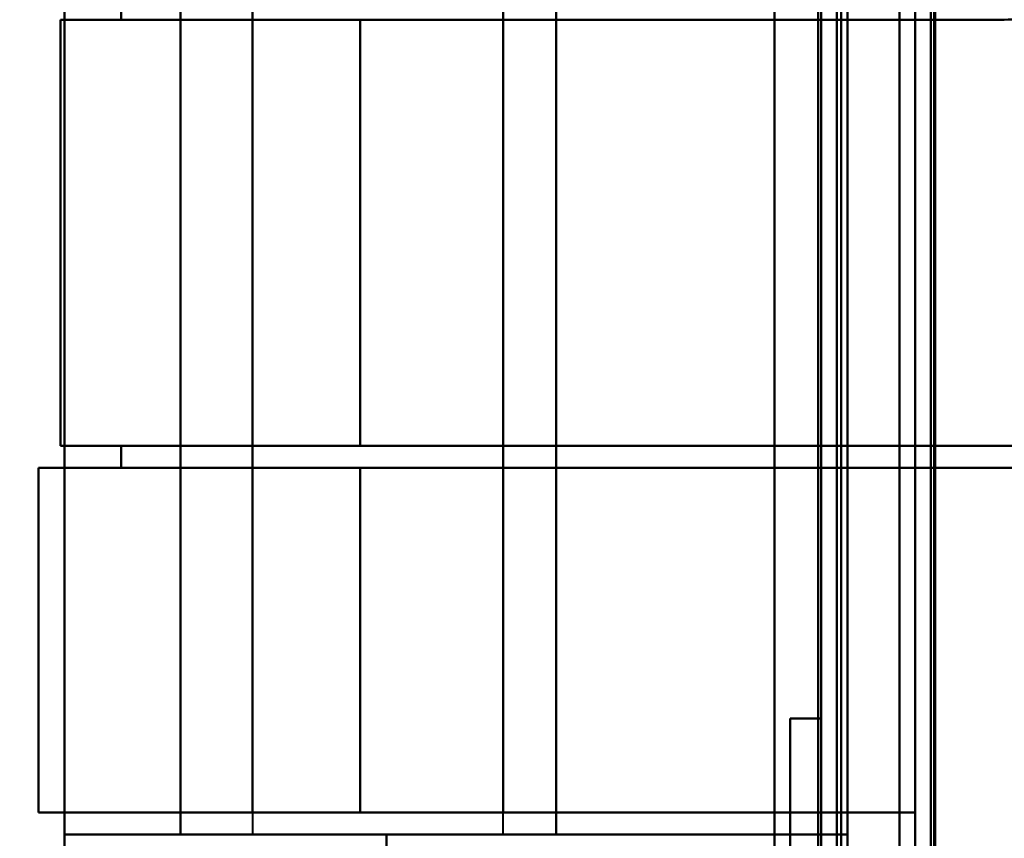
# Model space of a CAD drawing. Header units: millimetres. Extents: x -1115 to 1388, y -280 to 1010.
# Tile 18 of 76: x -353 to -322, y 220 to 246. Entities that reach past the tile are written whole.
import ezdxf

# ---------------------------------------------------------------- set-up
doc = ezdxf.new("R2010")
doc.units = ezdxf.units.MM
for name, color, linetype, lineweight in [('A-ANNO-DIMS', 211, 'Continuous', 30), ('A-ANNO-DIMS-20', 211, 'Continuous', 30), ('G-IMPT', 8, 'Continuous', 40)]:
    doc.layers.add(name, color=color, linetype=linetype, lineweight=lineweight)
doc.styles.add('Arial_1', font='arial.ttf', dxfattribs={"height": 60})
doc.dimstyles.new('Linéaire', dxfattribs={"dimscale": 304.8, "dimtxt": 61.215564, "dimasz": 0.131234, "dimexe": 0.131234, "dimexo": 0.131234, "dimgap": 0.131234, "dimtad": 1, "dimdec": 0, "dimzin": 0, "dimdsep": 46, "dimtxsty": 'Arial_1', "dimblk1": 'OBLIQUE', "dimblk2": 'OBLIQUE', "dimsah": 1, "dimcen": 0.09, "dimazin": 0, "dimtfac": 1, "dimtdec": 4, "dimtix": 1, "dimtmove": 0, "dimatfit": 3, "dimfxl": 1, "dimtvp": 1, "dimtfill": 1, "dimtolj": 1, "dimtzin": 0, "dimarcsym": 2})

# ---------------------------------------------------------------- blocks, each defined once
blk = doc.blocks.new('NEXA 700 CALQUES_dwg-751640-Droite')
at = {"layer": 'G-IMPT'}
for p, q in [((-327, 129.472), (-327, 937.272)), ((-327, 129.472), (-327, 937.272)), ((-324.5, 902.272), (-324.5, 129.472)), ((-345.665, 258.072), (-345.665, 219.672)), ((-337.665, 219.672), (-337.665, 258.072)), ((-345.665, 246.372), (-345.665, 245.672)), ((-337.665, 245.672), (-337.665, 246.372)), ((-351.8, 245.672), (-342.221, 245.672)), ((-351.8, 245.672), (-349.859, 245.672)), ((-351.8, 245.672), (-342.221, 245.672)), ((-351.8, 245.672), (-349.859, 245.672)), ((-349.859, 245.672), (-351.8, 245.672)), ((-342.221, 245.672), (-351.8, 245.672)), ((-342.221, 245.672), (-351.8, 245.672)), ((-349.859, 245.672), (-351.8, 245.672)), ((-345.665, 245.672), (-337.665, 245.672)), ((-337.665, 245.672), (-345.665, 245.672)), ((-345.665, 245.672), (-337.665, 245.672)), ((-337.665, 245.672), (-345.665, 245.672)), ((-342.221, 245.672), (-321.657, 245.672)), ((-342.221, 245.672), (-321.657, 245.672)), ((-321.657, 245.672), (-342.221, 245.672)), ((-321.657, 245.672), (-342.221, 245.672)), ((-342.221, 232.072), (-351.8, 232.072)), ((-349.859, 232.072), (-351.8, 232.072)), ((-342.221, 232.072), (-351.8, 232.072)), ((-349.859, 232.072), (-351.8, 232.072)), ((-351.8, 232.072), (-342.221, 232.072)), ((-351.8, 232.072), (-349.859, 232.072)), ((-351.8, 232.072), (-349.859, 232.072)), ((-351.8, 232.072), (-342.221, 232.072)), ((-345.665, 232.072), (-345.665, 231.372)), ((-337.665, 232.072), (-345.665, 232.072)), ((-345.665, 232.072), (-337.665, 232.072)), ((-337.665, 232.072), (-345.665, 232.072)), ((-345.665, 232.072), (-337.665, 232.072)), ((-321.657, 232.072), (-342.221, 232.072)), ((-321.657, 232.072), (-342.221, 232.072)), ((-342.221, 232.072), (-321.657, 232.072)), ((-342.221, 232.072), (-321.657, 232.072)), ((-337.665, 231.372), (-337.665, 232.072)), ((-352.5, 231.372), (-352.5, 220.372)), ((-352.5, 231.372), (-352.5, 220.372)), ((-352.5, 231.372), (-342.221, 231.372)), ((-352.5, 231.372), (-349.859, 231.372)), ((-352.5, 231.372), (-342.221, 231.372)), ((-352.5, 231.372), (-349.859, 231.372)), ((-349.859, 231.372), (-352.5, 231.372)), ((-342.221, 231.372), (-352.5, 231.372)), ((-342.221, 231.372), (-352.5, 231.372)), ((-349.859, 231.372), (-352.5, 231.372)), ((-345.665, 231.372), (-337.665, 231.372)), ((-337.665, 231.372), (-345.665, 231.372)), ((-345.665, 231.372), (-337.665, 231.372)), ((-337.665, 231.372), (-345.665, 231.372)), ((-342.221, 231.372), (-321.657, 231.372)), ((-321.657, 231.372), (-342.221, 231.372)), ((-342.221, 231.372), (-321.657, 231.372)), ((-321.657, 231.372), (-342.221, 231.372)), ((-342.221, 220.372), (-352.5, 220.372)), ((-345.665, 220.372), (-352.5, 220.372)), ((-342.221, 220.372), (-352.5, 220.372)), ((-345.665, 220.372), (-352.5, 220.372)), ((-352.5, 220.372), (-342.221, 220.372)), ((-352.5, 220.372), (-345.665, 220.372)), ((-352.5, 220.372), (-345.665, 220.372)), ((-352.5, 220.372), (-342.221, 220.372)), ((-345.665, 220.372), (-345.665, 219.672)), ((-337.665, 220.372), (-345.665, 220.372)), ((-345.665, 220.372), (-337.665, 220.372)), ((-337.665, 220.372), (-345.665, 220.372)), ((-345.665, 220.372), (-337.665, 220.372)), ((-324.5, 220.372), (-342.221, 220.372)), ((-342.221, 220.372), (-324.5, 220.372)), ((-324.5, 220.372), (-342.221, 220.372)), ((-342.221, 220.372), (-324.5, 220.372)), ((-337.665, 219.672), (-337.665, 220.372)), ((-351.665, 219.672), (-351.665, 209.372)), ((-351.665, 219.672), (-341.387, 219.672)), ((-341.387, 219.672), (-351.665, 219.672)), ((-341.387, 219.672), (-351.665, 219.672)), ((-351.665, 219.672), (-341.387, 219.672)), ((-337.665, 219.672), (-345.665, 219.672)), ((-337.665, 219.672), (-345.665, 219.672)), ((-337.665, 219.672), (-345.665, 219.672)), ((-337.665, 219.672), (-345.665, 219.672)), ((-345.665, 219.672), (-337.665, 219.672)), ((-345.665, 219.672), (-337.665, 219.672)), ((-345.665, 219.672), (-337.665, 219.672)), ((-345.665, 219.672), (-337.665, 219.672)), ((-341.387, 219.672), (-326.665, 219.672)), ((-326.665, 219.672), (-341.387, 219.672)), ((-326.665, 219.672), (-341.387, 219.672)), ((-341.387, 219.672), (-326.665, 219.672))]:
    blk.add_line(p, q, dxfattribs=at)
at = {"layer": 'G-IMPT', "flags": 128}
for points in [[(-329, 128.972), (-329, 331.172), (-329, 533.372), (-329, 735.572), (-329, 937.772)], [(-329, 937.772), (-329, 735.572), (-329, 533.372), (-329, 331.172), (-329, 128.972)], [(-329, 937.772), (-329, 735.572), (-329, 533.372), (-329, 331.172), (-329, 128.972)], [(-329, 128.972), (-329, 331.172), (-329, 533.372), (-329, 735.572), (-329, 937.772)], [(-329, 129.472), (-329, 331.422), (-329, 533.372), (-329, 735.322), (-329, 937.272)], [(-329, 937.272), (-329, 735.322), (-329, 533.372), (-329, 331.422), (-329, 129.472)], [(-329, 937.272), (-329, 735.322), (-329, 533.372), (-329, 331.422), (-329, 129.472)], [(-329, 129.472), (-329, 331.422), (-329, 533.372), (-329, 735.322), (-329, 937.272)], [(-329, 937.272), (-329, 735.322), (-329, 533.372), (-329, 331.422), (-329, 129.472)], [(-329, 129.472), (-329, 331.422), (-329, 533.372), (-329, 735.322), (-329, 937.272)], [(-329, 129.472), (-329, 331.422), (-329, 533.372), (-329, 735.322), (-329, 937.272)], [(-329, 937.272), (-329, 735.322), (-329, 533.372), (-329, 331.422), (-329, 129.472)], [(-327.6, 129.472), (-327.6, 331.422), (-327.6, 533.372), (-327.6, 735.322), (-327.6, 937.272)], [(-327.6, 937.272), (-327.6, 735.322), (-327.6, 533.372), (-327.6, 331.422), (-327.6, 129.472)], [(-327.6, 937.272), (-327.6, 735.322), (-327.6, 533.372), (-327.6, 331.422), (-327.6, 129.472)], [(-327.6, 129.472), (-327.6, 331.422), (-327.6, 533.372), (-327.6, 735.322), (-327.6, 937.272)], [(-327.6, 129.472), (-327.6, 331.422), (-327.6, 533.372), (-327.6, 735.322), (-327.6, 937.272)], [(-327.6, 937.272), (-327.6, 735.322), (-327.6, 533.372), (-327.6, 331.422), (-327.6, 129.472)], [(-327.6, 937.272), (-327.6, 735.322), (-327.6, 533.372), (-327.6, 331.422), (-327.6, 129.472)], [(-327.6, 129.472), (-327.6, 331.422), (-327.6, 533.372), (-327.6, 735.322), (-327.6, 937.272)], [(-327.6, 937.272), (-327.6, 735.322), (-327.6, 533.372), (-327.6, 331.422), (-327.6, 129.472)], [(-327.6, 129.472), (-327.6, 331.422), (-327.6, 533.372), (-327.6, 735.322), (-327.6, 937.272)], [(-327.6, 129.472), (-327.6, 331.422), (-327.6, 533.372), (-327.6, 735.322), (-327.6, 937.272)], [(-327.6, 937.272), (-327.6, 735.322), (-327.6, 533.372), (-327.6, 331.422), (-327.6, 129.472)], [(-327.5, 937.272), (-327.5, 735.322), (-327.5, 533.372), (-327.5, 331.422), (-327.5, 129.472)], [(-327.5, 129.472), (-327.5, 331.422), (-327.5, 533.372), (-327.5, 735.322), (-327.5, 937.272)], [(-327.5, 129.472), (-327.5, 331.422), (-327.5, 533.372), (-327.5, 735.322), (-327.5, 937.272)], [(-327.5, 937.272), (-327.5, 735.322), (-327.5, 533.372), (-327.5, 331.422), (-327.5, 129.472)], [(-327, 937.272), (-327, 735.322), (-327, 533.372), (-327, 331.422), (-327, 129.472)], [(-327, 129.472), (-327, 331.422), (-327, 533.372), (-327, 735.322), (-327, 937.272)], [(-327, 129.472), (-327, 331.422), (-327, 533.372), (-327, 735.322), (-327, 937.272)], [(-327, 937.272), (-327, 735.322), (-327, 533.372), (-327, 331.422), (-327, 129.472)], [(-327, 937.272), (-327, 735.322), (-327, 533.372), (-327, 331.422), (-327, 129.472)], [(-327, 129.472), (-327, 331.422), (-327, 533.372), (-327, 735.322), (-327, 937.272)], [(-327, 129.472), (-327, 331.422), (-327, 533.372), (-327, 735.322), (-327, 937.272)], [(-327, 937.272), (-327, 735.322), (-327, 533.372), (-327, 331.422), (-327, 129.472)], [(-325, 902.772), (-325, 709.322), (-325, 515.872), (-325, 322.422), (-325, 128.972)], [(-325, 128.972), (-325, 322.422), (-325, 515.872), (-325, 709.322), (-325, 902.772)], [(-325, 128.972), (-325, 322.422), (-325, 515.872), (-325, 709.322), (-325, 902.772)], [(-325, 902.772), (-325, 709.322), (-325, 515.872), (-325, 322.422), (-325, 128.972)], [(-324.5, 902.272), (-324.5, 709.072), (-324.5, 515.872), (-324.5, 322.672), (-324.5, 129.472)], [(-324.5, 129.472), (-324.5, 322.672), (-324.5, 515.872), (-324.5, 709.072), (-324.5, 902.272)], [(-324.5, 902.272), (-324.5, 709.072), (-324.5, 515.872), (-324.5, 322.672), (-324.5, 129.472)], [(-324.5, 129.472), (-324.5, 322.672), (-324.5, 515.872), (-324.5, 709.072), (-324.5, 902.272)], [(-324.5, 902.272), (-324.5, 709.072), (-324.5, 515.872), (-324.5, 322.672), (-324.5, 129.472)], [(-324.5, 129.472), (-324.5, 322.672), (-324.5, 515.872), (-324.5, 709.072), (-324.5, 902.272)], [(-324.5, 902.272), (-324.5, 709.072), (-324.5, 515.872), (-324.5, 322.672), (-324.5, 129.472)], [(-324.5, 129.472), (-324.5, 322.672), (-324.5, 515.872), (-324.5, 709.072), (-324.5, 902.272)], [(-324, 902.272), (-324, 709.072), (-324, 515.872), (-324, 322.672), (-324, 129.472)], [(-324, 129.472), (-324, 322.672), (-324, 515.872), (-324, 709.072), (-324, 902.272)], [(-323.9, 161.372), (-323.9, 346.597), (-323.9, 531.822), (-323.9, 717.047), (-323.9, 902.272)], [(-323.9, 129.472), (-323.9, 322.672), (-323.9, 515.872), (-323.9, 709.072), (-323.9, 902.272)], [(-323.9, 902.272), (-323.9, 717.047), (-323.9, 531.822), (-323.9, 346.597), (-323.9, 161.372)], [(-323.9, 902.272), (-323.9, 717.047), (-323.9, 531.822), (-323.9, 346.597), (-323.9, 161.372)], [(-323.9, 161.372), (-323.9, 346.597), (-323.9, 531.822), (-323.9, 717.047), (-323.9, 902.272)], [(-323.9, 902.272), (-323.9, 709.072), (-323.9, 515.872), (-323.9, 322.672), (-323.9, 129.472)], [(-329, 271.672), (-329, 255.272), (-329, 238.872), (-329, 222.472), (-329, 206.072)], [(-329, 206.072), (-329, 222.472), (-329, 238.872), (-329, 255.272), (-329, 271.672)], [(-329, 206.072), (-329, 222.472), (-329, 238.872), (-329, 255.272), (-329, 271.672)], [(-329, 271.672), (-329, 255.272), (-329, 238.872), (-329, 222.472), (-329, 206.072)], [(-326.865, 271.672), (-326.865, 255.272), (-326.865, 238.872), (-326.865, 222.472), (-326.865, 206.072)], [(-326.865, 206.072), (-326.865, 222.472), (-326.865, 238.872), (-326.865, 255.272), (-326.865, 271.672)], [(-326.865, 271.672), (-326.865, 255.272), (-326.865, 238.872), (-326.865, 222.472), (-326.865, 206.072)], [(-326.865, 271.672), (-326.865, 255.272), (-326.865, 238.872), (-326.865, 222.472), (-326.865, 206.072)], [(-326.865, 206.072), (-326.865, 222.472), (-326.865, 238.872), (-326.865, 255.272), (-326.865, 271.672)], [(-326.865, 206.072), (-326.865, 222.472), (-326.865, 238.872), (-326.865, 255.272), (-326.865, 271.672)], [(-326.865, 206.072), (-326.865, 222.472), (-326.865, 238.872), (-326.865, 255.272), (-326.865, 271.672)], [(-326.865, 271.672), (-326.865, 255.272), (-326.865, 238.872), (-326.865, 222.472), (-326.865, 206.072)], [(-326.665, 206.072), (-326.665, 222.472), (-326.665, 238.872), (-326.665, 255.272), (-326.665, 271.672)], [(-326.665, 271.672), (-326.665, 255.272), (-326.665, 238.872), (-326.665, 222.472), (-326.665, 206.072)], [(-326.665, 271.672), (-326.665, 255.272), (-326.665, 238.872), (-326.665, 222.472), (-326.665, 206.072)], [(-326.665, 206.072), (-326.665, 222.472), (-326.665, 238.872), (-326.665, 255.272), (-326.665, 271.672)], [(-325, 271.672), (-325, 255.272), (-325, 238.872), (-325, 222.472), (-325, 206.072)], [(-325, 206.072), (-325, 222.472), (-325, 238.872), (-325, 255.272), (-325, 271.672)], [(-325, 206.072), (-325, 222.472), (-325, 238.872), (-325, 255.272), (-325, 271.672)], [(-325, 271.672), (-325, 255.272), (-325, 238.872), (-325, 222.472), (-325, 206.072)], [(-324, 206.072), (-324, 222.472), (-324, 238.872), (-324, 255.272), (-324, 271.672)], [(-324, 271.672), (-324, 255.272), (-324, 238.872), (-324, 222.472), (-324, 206.072)], [(-323.865, 271.672), (-323.865, 255.272), (-323.865, 238.872), (-323.865, 222.472), (-323.865, 206.072)], [(-323.865, 206.072), (-323.865, 222.472), (-323.865, 238.872), (-323.865, 255.272), (-323.865, 271.672)], [(-323.865, 206.072), (-323.865, 222.472), (-323.865, 238.872), (-323.865, 255.272), (-323.865, 271.672)], [(-323.865, 206.072), (-323.865, 222.472), (-323.865, 238.872), (-323.865, 255.272), (-323.865, 271.672)], [(-323.865, 271.672), (-323.865, 255.272), (-323.865, 238.872), (-323.865, 222.472), (-323.865, 206.072)], [(-323.865, 271.672), (-323.865, 255.272), (-323.865, 238.872), (-323.865, 222.472), (-323.865, 206.072)], [(-351.665, 268.372), (-351.665, 253.622), (-351.665, 238.872), (-351.665, 224.122), (-351.665, 209.372)], [(-351.665, 209.372), (-351.665, 224.122), (-351.665, 238.872), (-351.665, 253.622), (-351.665, 268.372)], [(-351.665, 209.372), (-351.665, 224.122), (-351.665, 238.872), (-351.665, 253.622), (-351.665, 268.372)], [(-351.665, 268.372), (-351.665, 253.622), (-351.665, 238.872), (-351.665, 224.122), (-351.665, 209.372)], [(-351.665, 258.072), (-351.665, 248.472), (-351.665, 238.872), (-351.665, 229.272), (-351.665, 219.672)], [(-351.665, 219.672), (-351.665, 229.272), (-351.665, 238.872), (-351.665, 248.472), (-351.665, 258.072)], [(-351.665, 219.672), (-351.665, 229.272), (-351.665, 238.872), (-351.665, 248.472), (-351.665, 258.072)], [(-351.665, 258.072), (-351.665, 248.472), (-351.665, 238.872), (-351.665, 229.272), (-351.665, 219.672)], [(-347.965, 258.072), (-347.965, 248.472), (-347.965, 238.872), (-347.965, 229.272), (-347.965, 219.672)], [(-347.965, 219.672), (-347.965, 229.272), (-347.965, 238.872), (-347.965, 248.472), (-347.965, 258.072)], [(-347.965, 258.072), (-347.965, 248.472), (-347.965, 238.872), (-347.965, 229.272), (-347.965, 219.672)], [(-347.965, 219.672), (-347.965, 229.272), (-347.965, 238.872), (-347.965, 248.472), (-347.965, 258.072)], [(-347.965, 219.672), (-347.965, 229.272), (-347.965, 238.872), (-347.965, 248.472), (-347.965, 258.072)], [(-347.965, 258.072), (-347.965, 248.472), (-347.965, 238.872), (-347.965, 229.272), (-347.965, 219.672)], [(-347.965, 219.672), (-347.965, 229.272), (-347.965, 238.872), (-347.965, 248.472), (-347.965, 258.072)], [(-347.965, 258.072), (-347.965, 248.472), (-347.965, 238.872), (-347.965, 229.272), (-347.965, 219.672)], [(-335.965, 258.072), (-335.965, 248.472), (-335.965, 238.872), (-335.965, 229.272), (-335.965, 219.672)], [(-335.965, 219.672), (-335.965, 229.272), (-335.965, 238.872), (-335.965, 248.472), (-335.965, 258.072)], [(-335.965, 219.672), (-335.965, 229.272), (-335.965, 238.872), (-335.965, 248.472), (-335.965, 258.072)], [(-335.965, 219.672), (-335.965, 229.272), (-335.965, 238.872), (-335.965, 248.472), (-335.965, 258.072)], [(-335.965, 258.072), (-335.965, 248.472), (-335.965, 238.872), (-335.965, 229.272), (-335.965, 219.672)], [(-335.965, 258.072), (-335.965, 248.472), (-335.965, 238.872), (-335.965, 229.272), (-335.965, 219.672)], [(-335.965, 258.072), (-335.965, 248.472), (-335.965, 238.872), (-335.965, 229.272), (-335.965, 219.672)], [(-335.965, 219.672), (-335.965, 229.272), (-335.965, 238.872), (-335.965, 248.472), (-335.965, 258.072)], [(-326.665, 219.672), (-326.665, 229.272), (-326.665, 238.872), (-326.665, 248.472), (-326.665, 258.072)], [(-326.665, 258.072), (-326.665, 248.472), (-326.665, 238.872), (-326.665, 229.272), (-326.665, 219.672)], [(-326.665, 258.072), (-326.665, 248.472), (-326.665, 238.872), (-326.665, 229.272), (-326.665, 219.672)], [(-326.665, 219.672), (-326.665, 229.272), (-326.665, 238.872), (-326.665, 248.472), (-326.665, 258.072)], [(-345.665, 257.372), (-345.665, 248.122), (-345.665, 238.872), (-345.665, 229.622), (-345.665, 220.372)], [(-345.665, 220.372), (-345.665, 229.622), (-345.665, 238.872), (-345.665, 248.122), (-345.665, 257.372)], [(-345.665, 220.372), (-345.665, 229.622), (-345.665, 238.872), (-345.665, 248.122), (-345.665, 257.372)], [(-345.665, 257.372), (-345.665, 248.122), (-345.665, 238.872), (-345.665, 229.622), (-345.665, 220.372)], [(-337.665, 257.372), (-337.665, 248.122), (-337.665, 238.872), (-337.665, 229.622), (-337.665, 220.372)], [(-337.665, 220.372), (-337.665, 229.622), (-337.665, 238.872), (-337.665, 248.122), (-337.665, 257.372)], [(-337.665, 220.372), (-337.665, 229.622), (-337.665, 238.872), (-337.665, 248.122), (-337.665, 257.372)], [(-337.665, 257.372), (-337.665, 248.122), (-337.665, 238.872), (-337.665, 229.622), (-337.665, 220.372)], [(-349.859, 246.372), (-349.859, 246.197), (-349.859, 246.022), (-349.859, 245.847), (-349.859, 245.672)], [(-349.859, 245.672), (-349.859, 245.847), (-349.859, 246.022), (-349.859, 246.197), (-349.859, 246.372)], [(-349.859, 245.672), (-349.859, 245.847), (-349.859, 246.022), (-349.859, 246.197), (-349.859, 246.372)], [(-349.859, 246.372), (-349.859, 246.197), (-349.859, 246.022), (-349.859, 245.847), (-349.859, 245.672)], [(-345.665, 246.372), (-345.665, 246.197), (-345.665, 246.022), (-345.665, 245.847), (-345.665, 245.672)], [(-345.665, 245.672), (-345.665, 245.847), (-345.665, 246.022), (-345.665, 246.197), (-345.665, 246.372)], [(-337.665, 246.372), (-337.665, 246.197), (-337.665, 246.022), (-337.665, 245.847), (-337.665, 245.672)], [(-337.665, 245.672), (-337.665, 245.847), (-337.665, 246.022), (-337.665, 246.197), (-337.665, 246.372)], [(-351.8, 245.672), (-351.8, 242.272), (-351.8, 238.872), (-351.8, 235.472), (-351.8, 232.072)], [(-351.8, 245.672), (-351.8, 242.272), (-351.8, 238.872), (-351.8, 235.472), (-351.8, 232.072)], [(-351.8, 232.072), (-351.8, 235.472), (-351.8, 238.872), (-351.8, 242.272), (-351.8, 245.672)], [(-351.8, 232.072), (-351.8, 235.472), (-351.8, 238.872), (-351.8, 242.272), (-351.8, 245.672)], [(-351.8, 232.072), (-351.8, 235.472), (-351.8, 238.872), (-351.8, 242.272), (-351.8, 245.672)], [(-351.8, 232.072), (-351.8, 235.472), (-351.8, 238.872), (-351.8, 242.272), (-351.8, 245.672)], [(-351.8, 245.672), (-351.8, 242.272), (-351.8, 238.872), (-351.8, 235.472), (-351.8, 232.072)], [(-351.8, 245.672), (-351.8, 242.272), (-351.8, 238.872), (-351.8, 235.472), (-351.8, 232.072)], [(-349.859, 245.672), (-348.811, 245.672), (-347.762, 245.672), (-346.714, 245.672), (-345.665, 245.672)], [(-345.665, 245.672), (-346.714, 245.672), (-347.762, 245.672), (-348.811, 245.672), (-349.859, 245.672)], [(-345.665, 245.672), (-346.714, 245.672), (-347.762, 245.672), (-348.811, 245.672), (-349.859, 245.672)], [(-349.859, 245.672), (-348.811, 245.672), (-347.762, 245.672), (-346.714, 245.672), (-345.665, 245.672)], [(-345.665, 245.672), (-345.665, 242.272), (-345.665, 238.872), (-345.665, 235.472), (-345.665, 232.072)], [(-345.665, 232.072), (-345.665, 235.472), (-345.665, 238.872), (-345.665, 242.272), (-345.665, 245.672)], [(-345.665, 232.072), (-345.665, 235.472), (-345.665, 238.872), (-345.665, 242.272), (-345.665, 245.672)], [(-345.665, 245.672), (-345.665, 242.272), (-345.665, 238.872), (-345.665, 235.472), (-345.665, 232.072)], [(-342.221, 245.672), (-342.221, 242.272), (-342.221, 238.872), (-342.221, 235.472), (-342.221, 232.072)], [(-342.221, 232.072), (-342.221, 235.472), (-342.221, 238.872), (-342.221, 242.272), (-342.221, 245.672)], [(-342.221, 232.072), (-342.221, 235.472), (-342.221, 238.872), (-342.221, 242.272), (-342.221, 245.672)], [(-342.221, 245.672), (-342.221, 242.272), (-342.221, 238.872), (-342.221, 235.472), (-342.221, 232.072)], [(-321.657, 245.672), (-325.659, 245.672), (-329.661, 245.672), (-333.663, 245.672), (-337.665, 245.672)], [(-337.665, 232.072), (-337.665, 235.472), (-337.665, 238.872), (-337.665, 242.272), (-337.665, 245.672)], [(-337.665, 245.672), (-337.665, 242.272), (-337.665, 238.872), (-337.665, 235.472), (-337.665, 232.072)], [(-337.665, 245.672), (-333.663, 245.672), (-329.661, 245.672), (-325.659, 245.672), (-321.657, 245.672)], [(-337.665, 245.672), (-337.665, 242.272), (-337.665, 238.872), (-337.665, 235.472), (-337.665, 232.072)], [(-337.665, 232.072), (-337.665, 235.472), (-337.665, 238.872), (-337.665, 242.272), (-337.665, 245.672)], [(-337.665, 245.672), (-333.663, 245.672), (-329.661, 245.672), (-325.659, 245.672), (-321.657, 245.672)], [(-321.657, 245.672), (-325.659, 245.672), (-329.661, 245.672), (-333.663, 245.672), (-337.665, 245.672)], [(-349.859, 231.372), (-349.859, 231.547), (-349.859, 231.722), (-349.859, 231.897), (-349.859, 232.072)], [(-345.665, 232.072), (-346.714, 232.072), (-347.762, 232.072), (-348.811, 232.072), (-349.859, 232.072)], [(-349.859, 232.072), (-349.859, 231.897), (-349.859, 231.722), (-349.859, 231.547), (-349.859, 231.372)], [(-349.859, 231.372), (-349.859, 231.547), (-349.859, 231.722), (-349.859, 231.897), (-349.859, 232.072)], [(-349.859, 232.072), (-348.811, 232.072), (-347.762, 232.072), (-346.714, 232.072), (-345.665, 232.072)], [(-349.859, 232.072), (-349.859, 231.897), (-349.859, 231.722), (-349.859, 231.547), (-349.859, 231.372)], [(-349.859, 232.072), (-348.811, 232.072), (-347.762, 232.072), (-346.714, 232.072), (-345.665, 232.072)], [(-345.665, 232.072), (-346.714, 232.072), (-347.762, 232.072), (-348.811, 232.072), (-349.859, 232.072)], [(-345.665, 231.372), (-345.665, 231.547), (-345.665, 231.722), (-345.665, 231.897), (-345.665, 232.072)], [(-345.665, 232.072), (-345.665, 231.897), (-345.665, 231.722), (-345.665, 231.547), (-345.665, 231.372)], [(-345.665, 232.072), (-345.665, 231.897), (-345.665, 231.722), (-345.665, 231.547), (-345.665, 231.372)], [(-345.665, 231.372), (-345.665, 231.547), (-345.665, 231.722), (-345.665, 231.897), (-345.665, 232.072)], [(-337.665, 232.072), (-333.663, 232.072), (-329.661, 232.072), (-325.659, 232.072), (-321.657, 232.072)], [(-337.665, 231.372), (-337.665, 231.547), (-337.665, 231.722), (-337.665, 231.897), (-337.665, 232.072)], [(-321.657, 232.072), (-325.659, 232.072), (-329.661, 232.072), (-333.663, 232.072), (-337.665, 232.072)], [(-337.665, 232.072), (-337.665, 231.897), (-337.665, 231.722), (-337.665, 231.547), (-337.665, 231.372)], [(-337.665, 232.072), (-337.665, 231.897), (-337.665, 231.722), (-337.665, 231.547), (-337.665, 231.372)], [(-321.657, 232.072), (-325.659, 232.072), (-329.661, 232.072), (-333.663, 232.072), (-337.665, 232.072)], [(-337.665, 231.372), (-337.665, 231.547), (-337.665, 231.722), (-337.665, 231.897), (-337.665, 232.072)], [(-337.665, 232.072), (-333.663, 232.072), (-329.661, 232.072), (-325.659, 232.072), (-321.657, 232.072)], [(-352.5, 231.372), (-352.5, 228.622), (-352.5, 225.872), (-352.5, 223.122), (-352.5, 220.372)], [(-352.5, 231.372), (-352.5, 228.622), (-352.5, 225.872), (-352.5, 223.122), (-352.5, 220.372)], [(-352.5, 220.372), (-352.5, 223.122), (-352.5, 225.872), (-352.5, 228.622), (-352.5, 231.372)], [(-352.5, 220.372), (-352.5, 223.122), (-352.5, 225.872), (-352.5, 228.622), (-352.5, 231.372)], [(-352.5, 220.372), (-352.5, 223.122), (-352.5, 225.872), (-352.5, 228.622), (-352.5, 231.372)], [(-352.5, 220.372), (-352.5, 223.122), (-352.5, 225.872), (-352.5, 228.622), (-352.5, 231.372)], [(-352.5, 231.372), (-352.5, 228.622), (-352.5, 225.872), (-352.5, 223.122), (-352.5, 220.372)], [(-352.5, 231.372), (-352.5, 228.622), (-352.5, 225.872), (-352.5, 223.122), (-352.5, 220.372)], [(-349.859, 231.372), (-348.811, 231.372), (-347.762, 231.372), (-346.714, 231.372), (-345.665, 231.372)], [(-345.665, 231.372), (-346.714, 231.372), (-347.762, 231.372), (-348.811, 231.372), (-349.859, 231.372)], [(-345.665, 231.372), (-346.714, 231.372), (-347.762, 231.372), (-348.811, 231.372), (-349.859, 231.372)], [(-349.859, 231.372), (-348.811, 231.372), (-347.762, 231.372), (-346.714, 231.372), (-345.665, 231.372)], [(-345.665, 231.372), (-345.665, 228.622), (-345.665, 225.872), (-345.665, 223.122), (-345.665, 220.372)], [(-345.665, 220.372), (-345.665, 223.122), (-345.665, 225.872), (-345.665, 228.622), (-345.665, 231.372)], [(-345.665, 220.372), (-345.665, 223.122), (-345.665, 225.872), (-345.665, 228.622), (-345.665, 231.372)], [(-345.665, 231.372), (-345.665, 228.622), (-345.665, 225.872), (-345.665, 223.122), (-345.665, 220.372)], [(-342.221, 220.372), (-342.221, 223.122), (-342.221, 225.872), (-342.221, 228.622), (-342.221, 231.372)], [(-342.221, 231.372), (-342.221, 228.622), (-342.221, 225.872), (-342.221, 223.122), (-342.221, 220.372)], [(-342.221, 231.372), (-342.221, 228.622), (-342.221, 225.872), (-342.221, 223.122), (-342.221, 220.372)], [(-342.221, 220.372), (-342.221, 223.122), (-342.221, 225.872), (-342.221, 228.622), (-342.221, 231.372)], [(-321.657, 231.372), (-325.659, 231.372), (-329.661, 231.372), (-333.663, 231.372), (-337.665, 231.372)], [(-337.665, 220.372), (-337.665, 223.122), (-337.665, 225.872), (-337.665, 228.622), (-337.665, 231.372)], [(-337.665, 231.372), (-337.665, 228.622), (-337.665, 225.872), (-337.665, 223.122), (-337.665, 220.372)], [(-337.665, 231.372), (-333.663, 231.372), (-329.661, 231.372), (-325.659, 231.372), (-321.657, 231.372)], [(-337.665, 231.372), (-337.665, 228.622), (-337.665, 225.872), (-337.665, 223.122), (-337.665, 220.372)], [(-337.665, 220.372), (-337.665, 223.122), (-337.665, 225.872), (-337.665, 228.622), (-337.665, 231.372)], [(-337.665, 231.372), (-333.663, 231.372), (-329.661, 231.372), (-325.659, 231.372), (-321.657, 231.372)], [(-321.657, 231.372), (-325.659, 231.372), (-329.661, 231.372), (-333.663, 231.372), (-337.665, 231.372)], [(-328.5, 223.372), (-328.5, 208.372), (-328.5, 193.372), (-328.5, 178.372), (-328.5, 163.372)], [(-328.5, 163.372), (-328.5, 178.372), (-328.5, 193.372), (-328.5, 208.372), (-328.5, 223.372)], [(-328.5, 223.372), (-328.5, 208.372), (-328.5, 193.372), (-328.5, 178.372), (-328.5, 163.372)], [(-327.5, 223.372), (-327.75, 223.372), (-328, 223.372), (-328.25, 223.372), (-328.5, 223.372)], [(-328.5, 223.372), (-328.25, 223.372), (-328, 223.372), (-327.75, 223.372), (-327.5, 223.372)], [(-327.5, 223.372), (-327.75, 223.372), (-328, 223.372), (-328.25, 223.372), (-328.5, 223.372)], [(-328.5, 163.372), (-328.5, 178.372), (-328.5, 193.372), (-328.5, 208.372), (-328.5, 223.372)], [(-328.5, 223.372), (-328.25, 223.372), (-328, 223.372), (-327.75, 223.372), (-327.5, 223.372)], [(-327.5, 163.372), (-327.5, 178.372), (-327.5, 193.372), (-327.5, 208.372), (-327.5, 223.372)], [(-327.5, 223.372), (-327.5, 208.372), (-327.5, 193.372), (-327.5, 178.372), (-327.5, 163.372)], [(-327.5, 163.372), (-327.5, 178.372), (-327.5, 193.372), (-327.5, 208.372), (-327.5, 223.372)], [(-327.5, 223.372), (-327.5, 208.372), (-327.5, 193.372), (-327.5, 178.372), (-327.5, 163.372)], [(-337.665, 220.372), (-334.374, 220.372), (-331.083, 220.372), (-327.791, 220.372), (-324.5, 220.372)], [(-324.5, 220.372), (-327.791, 220.372), (-331.083, 220.372), (-334.374, 220.372), (-337.665, 220.372)], [(-324.5, 220.372), (-327.791, 220.372), (-331.083, 220.372), (-334.374, 220.372), (-337.665, 220.372)], [(-337.665, 220.372), (-334.374, 220.372), (-331.083, 220.372), (-327.791, 220.372), (-324.5, 220.372)], [(-324.5, 220.372), (-324.5, 216.622), (-324.5, 212.872), (-324.5, 209.122), (-324.5, 205.372)], [(-324.5, 220.372), (-324.5, 216.622), (-324.5, 212.872), (-324.5, 209.122), (-324.5, 205.372)], [(-324.5, 205.372), (-324.5, 209.122), (-324.5, 212.872), (-324.5, 216.622), (-324.5, 220.372)], [(-324.5, 205.372), (-324.5, 209.122), (-324.5, 212.872), (-324.5, 216.622), (-324.5, 220.372)], [(-324.5, 205.372), (-324.5, 209.122), (-324.5, 212.872), (-324.5, 216.622), (-324.5, 220.372)], [(-324.5, 220.372), (-324.5, 216.622), (-324.5, 212.872), (-324.5, 209.122), (-324.5, 205.372)], [(-324.5, 205.372), (-324.5, 209.122), (-324.5, 212.872), (-324.5, 216.622), (-324.5, 220.372)], [(-324.5, 220.372), (-324.5, 216.622), (-324.5, 212.872), (-324.5, 209.122), (-324.5, 205.372)], [(-351.665, 219.672), (-350.74, 219.672), (-349.815, 219.672), (-348.89, 219.672), (-347.965, 219.672)], [(-351.665, 209.372), (-351.665, 211.947), (-351.665, 214.522), (-351.665, 217.097), (-351.665, 219.672)], [(-347.965, 219.672), (-348.89, 219.672), (-349.815, 219.672), (-350.74, 219.672), (-351.665, 219.672)], [(-351.665, 219.672), (-351.665, 217.097), (-351.665, 214.522), (-351.665, 211.947), (-351.665, 209.372)], [(-351.665, 219.672), (-351.665, 217.097), (-351.665, 214.522), (-351.665, 211.947), (-351.665, 209.372)], [(-347.965, 219.672), (-348.89, 219.672), (-349.815, 219.672), (-350.74, 219.672), (-351.665, 219.672)], [(-351.665, 219.672), (-350.74, 219.672), (-349.815, 219.672), (-348.89, 219.672), (-347.965, 219.672)], [(-351.665, 209.372), (-351.665, 211.947), (-351.665, 214.522), (-351.665, 217.097), (-351.665, 219.672)], [(-347.965, 219.672), (-344.965, 219.672), (-341.965, 219.672), (-338.965, 219.672), (-335.965, 219.672)], [(-335.965, 219.672), (-338.965, 219.672), (-341.965, 219.672), (-344.965, 219.672), (-347.965, 219.672)], [(-335.965, 219.672), (-338.965, 219.672), (-341.965, 219.672), (-344.965, 219.672), (-347.965, 219.672)], [(-347.965, 219.672), (-344.965, 219.672), (-341.965, 219.672), (-338.965, 219.672), (-335.965, 219.672)], [(-341.387, 218.499), (-341.387, 218.792), (-341.387, 219.085), (-341.387, 219.379), (-341.387, 219.672)], [(-341.387, 219.672), (-341.387, 219.379), (-341.387, 219.085), (-341.387, 218.792), (-341.387, 218.499)], [(-341.387, 218.499), (-341.387, 218.792), (-341.387, 219.085), (-341.387, 219.379), (-341.387, 219.672)], [(-341.387, 219.672), (-341.387, 219.379), (-341.387, 219.085), (-341.387, 218.792), (-341.387, 218.499)], [(-326.665, 219.672), (-328.99, 219.672), (-331.315, 219.672), (-333.64, 219.672), (-335.965, 219.672)], [(-335.965, 219.672), (-333.64, 219.672), (-331.315, 219.672), (-328.99, 219.672), (-326.665, 219.672)], [(-326.665, 219.672), (-328.99, 219.672), (-331.315, 219.672), (-333.64, 219.672), (-335.965, 219.672)], [(-335.965, 219.672), (-333.64, 219.672), (-331.315, 219.672), (-328.99, 219.672), (-326.665, 219.672)], [(-326.665, 206.072), (-326.665, 209.472), (-326.665, 212.872), (-326.665, 216.272), (-326.665, 219.672)], [(-326.665, 219.672), (-326.665, 216.272), (-326.665, 212.872), (-326.665, 209.472), (-326.665, 206.072)], [(-326.665, 219.672), (-326.665, 216.272), (-326.665, 212.872), (-326.665, 209.472), (-326.665, 206.072)], [(-326.665, 206.072), (-326.665, 209.472), (-326.665, 212.872), (-326.665, 216.272), (-326.665, 219.672)]]:
    blk.add_lwpolyline(points, dxfattribs=at)
at = {"layer": 'G-IMPT'}
for centre, radius, start, end in [((-321.657, 256.372), 10.7, 270, 354.5188), ((-321.657, 256.372), 10.7, 270, 354.5188), ((-321.657, 256.372), 10.7, 270, 352.8167), ((-321.657, 256.372), 10.7, 270, 352.8167), ((-321.657, 221.372), 10.7, 5.4812, 90), ((-321.657, 221.372), 10.7, 7.1833, 90), ((-321.657, 221.372), 10.7, 5.4812, 90), ((-321.657, 221.372), 10.7, 7.1833, 90), ((-321.657, 221.372), 10, 5.4812, 90), ((-321.657, 221.372), 10, 5.4812, 90), ((-321.657, 221.372), 10, 5.4812, 90)]:
    blk.add_arc(centre, radius, start, end, dxfattribs=at)
for points, knots in [([(-321.657, 245.672), (-320.976, 245.679), (-319.651, 245.806), (-317.807, 246.322), (-316.015, 247.222), (-314.418, 248.408), (-313.103, 249.85), (-311.704, 252.074), (-311.166, 253.962), (-311.006, 255.35)], [0, 0, 0, 0, 0.125, 0.25, 0.375, 0.5, 0.625, 0.75, 1, 1, 1, 1]), ([(-311.006, 255.35), (-311.134, 254.014), (-311.71, 252.062), (-313.101, 249.85), (-314.419, 248.41), (-316.011, 247.21), (-318.391, 246.034), (-320.352, 245.672), (-321.657, 245.672)], [0, 0, 0, 0, 0.25, 0.375, 0.5, 0.625, 0.75, 1, 1, 1, 1]), ([(-311.041, 255.034), (-311.239, 253.677), (-311.817, 251.837), (-313.228, 249.691), (-314.97, 247.848), (-317.278, 246.463), (-319.695, 245.799), (-320.991, 245.678), (-321.657, 245.672)], [0, 0, 0, 0, 0.25, 0.375, 0.5, 0.75, 0.875, 1, 1, 1, 1]), ([(-321.657, 232.072), (-320.976, 232.066), (-319.651, 231.939), (-317.807, 231.423), (-316.015, 230.523), (-314.418, 229.337), (-313.103, 227.895), (-311.704, 225.67), (-311.166, 223.783), (-311.006, 222.394)], [0, 0, 0, 0, 0.125, 0.25, 0.375, 0.5, 0.625, 0.75, 1, 1, 1, 1]), ([(-311.041, 222.71), (-311.239, 224.068), (-311.817, 225.908), (-313.228, 228.053), (-314.97, 229.897), (-317.278, 231.281), (-319.695, 231.946), (-320.991, 232.067), (-321.657, 232.072)], [0, 0, 0, 0, 0.25, 0.375, 0.5, 0.75, 0.875, 1, 1, 1, 1]), ([(-321.657, 232.072), (-320.38, 232.072), (-318.46, 231.727), (-316.114, 230.594), (-314.536, 229.436), (-313.227, 228.052), (-311.823, 225.92), (-311.206, 224.021), (-311.041, 222.71)], [0, 0, 0, 0, 0.25, 0.375, 0.5, 0.625, 0.75, 1, 1, 1, 1]), ([(-311.703, 222.327), (-311.852, 223.625), (-312.355, 225.389), (-313.663, 227.468), (-314.892, 228.816), (-316.384, 229.924), (-318.059, 230.765), (-319.782, 231.247), (-321.02, 231.366), (-321.657, 231.372)], [0, 0, 0, 0, 0.25, 0.375, 0.5, 0.625, 0.75, 0.875, 1, 1, 1, 1]), ([(-321.657, 231.372), (-320.438, 231.372), (-318.605, 231.035), (-316.38, 229.935), (-314.892, 228.813), (-313.661, 227.468), (-312.36, 225.4), (-311.823, 223.577), (-311.703, 222.327)], [0, 0, 0, 0, 0.25, 0.375, 0.5, 0.625, 0.75, 1, 1, 1, 1]), ([(-321.657, 231.372), (-321.02, 231.366), (-319.782, 231.247), (-318.058, 230.765), (-316.384, 229.924), (-314.892, 228.815), (-313.662, 227.468), (-312.355, 225.389), (-311.852, 223.625), (-311.703, 222.327)], [0, 0, 0, 0, 0.125, 0.25, 0.375, 0.5, 0.625, 0.75, 1, 1, 1, 1]), ([(-311.703, 222.327), (-311.823, 223.576), (-312.36, 225.4), (-313.66, 227.468), (-314.892, 228.813), (-316.38, 229.935), (-318.604, 231.035), (-320.437, 231.372), (-321.657, 231.372)], [0, 0, 0, 0, 0.25, 0.375, 0.5, 0.625, 0.75, 1, 1, 1, 1])]:
    blk.add_open_spline(points, degree=3, knots=knots, dxfattribs=at)
blk = doc.blocks.new('DIMBLOCK2-Droite')
at = {"layer": 'A-ANNO-DIMS-20'}
for p, q in [((-361.5, 134.913), (-361.5, 174.913)), ((0, 134.913), (0, 174.913)), ((-361.5, 134.913), (0, 134.913)), ((-361.5, 134.913), (-361.5, 123.197)), ((0, 134.913), (0, 123.197))]:
    blk.add_line(p, q, dxfattribs=at)
at = {"layer": 'A-ANNO-DIMS-20', "lineweight": 50}
for p, q in [((-361.5, 134.913), (-341.5, 154.913)), ((0, 134.913), (20, 154.913)), ((-361.5, 134.913), (-381.5, 114.913)), ((0, 134.913), (-20, 114.913))]:
    blk.add_line(p, q, dxfattribs=at)
at = {"layer": 'A-ANNO-DIMS-20', "color": 0, "insert": (-249.971, 252.807), "char_height": 60, "width": 166.12962, "attachment_point": 1, "line_spacing_factor": 0.941778, "style": 'Arial_1', "bg_fill": 3, "box_fill_scale": 1.25, "bg_fill_color": 9, "bg_fill_true_color": 13158600, "bg_fill_transparency": 0}
blk.add_mtext('362', dxfattribs=at)
blk = doc.blocks.new('_Oblique')
at = {"color": 0, "linetype": 'ByBlock', "lineweight": -2}
blk.add_line((-0.5, -0.5), (0.5, 0.5), dxfattribs=at)

msp = doc.modelspace()

# ---------------------------------------------------------------- block references
at = {"layer": 'G-IMPT'}
msp.add_blockref('NEXA 700 CALQUES_dwg-751640-Droite', (0, 0), dxfattribs=at)

# ---------------------------------------------------------------- next in the draw order: dimensions: what is measured, and where the dimension line sits
at = {"layer": 'A-ANNO-DIMS'}
dim = msp.add_linear_dim(base=(0, 134.912849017), p1=(-361.5, 163.197120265), p2=(0, 163.197120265), dimstyle='Linéaire', override={"dimpost": '<>', "dimfxl": 361.5}, dxfattribs=at)
dim.commit()
dim.dimension.update_dxf_attribs({"geometry": 'DIMBLOCK2-Droite', "text_midpoint": (-180.75, 205.567692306)})

doc.saveas('drawing.dxf')
